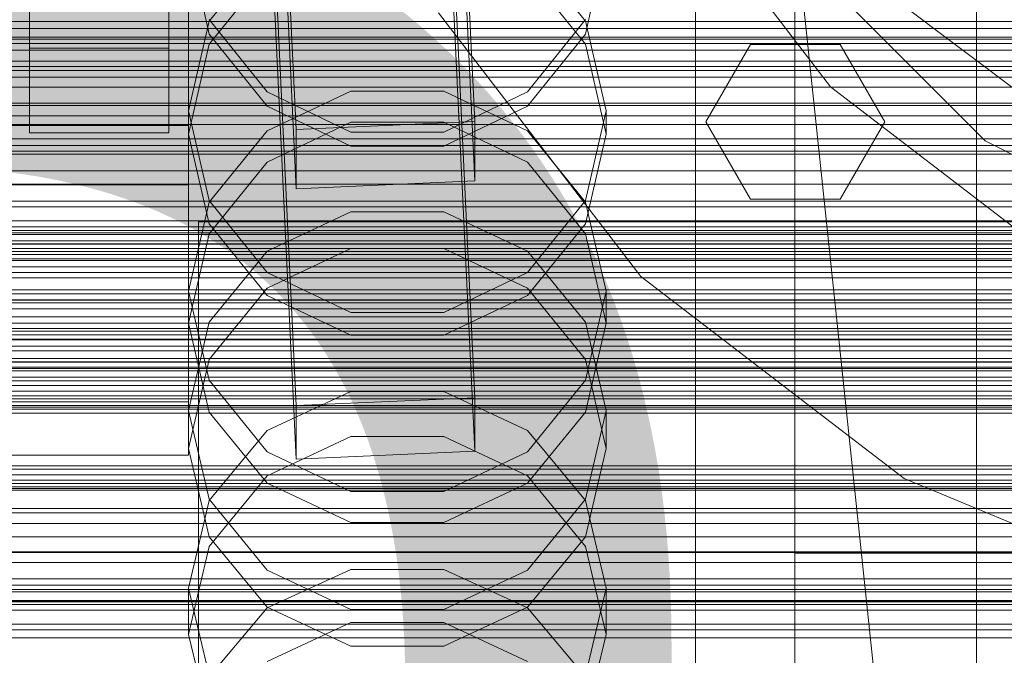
# Model space of a CAD drawing. Header units: millimetres. Extents: x -2233 to 61924, y -68080 to 6847.
# Tile 199 of 256: x 132 to 231, y -34379 to -34315. Entities that reach past the tile are written whole.
import ezdxf

# ---------------------------------------------------------------- set-up
doc = ezdxf.new("R2010")
doc.units = ezdxf.units.MM
for name, color, linetype, lineweight in [('COTAS_O', 1, 'Continuous', 0), ('COTAS_P', 1, 'Continuous', 0), ('frontal_briquetadora', 7, 'Continuous', 0), ('frontal_C01', 7, 'Continuous', 0), ('frontal_C02', 7, 'Continuous', 0), ('frontal_C03', 7, 'Continuous', 0), ('frontal_mezcladora', 7, 'Continuous', 0), ('frontal_secador', 7, 'Continuous', 0), ('frontal_tolva', 7, 'Continuous', 0)]:
    doc.layers.add(name, color=color, linetype=linetype, lineweight=lineweight)
doc.dimstyles.new('R19_100', dxfattribs={"dimtxt": 250, "dimasz": 150, "dimexe": 150, "dimexo": 80, "dimgap": 100, "dimtad": 1, "dimtih": 1, "dimtoh": 1, "dimdsep": 46, "dimcen": 0.09, "dimadec": 0, "dimazin": 0, "dimtfac": 1, "dimtdec": 4, "dimtofl": 0, "dimtmove": 0, "dimatfit": 3, "dimfxl": 1, "dimtolj": 1, "dimtzin": 0, "dimarcsym": 0})

# ---------------------------------------------------------------- blocks, each defined once
blk = doc.blocks.new('DIM_R27_48')
at = {"layer": 'COTAS_P'}
for p, q in [((-1750, -34600), (-1600, -34555)), ((2600, -34600), (2450, -34555)), ((-1750, -35500), (-1750, -34600)), ((-1750, -34600), (2600, -34600)), ((-1750, -34600), (-1600, -34645)), ((2600, -34600), (2450, -34645)), ((2600, -35500), (2600, -34600))]:
    blk.add_line(p, q, dxfattribs=at)
blk.add_text('4350 P', height=250, dxfattribs=at).set_placement((425, -34500))
blk = doc.blocks.new('DIM_R27_50')
at = {"layer": 'COTAS_P'}
for p, q in [((1705.784, -34504.945), (1551.897, -34475.895)), ((-194.216, -34704.945), (1705.784, -34504.945)), ((1705.784, -34504.945), (1561.319, -34565.401)), ((1800, -35400), (1705.784, -34504.945)), ((-194.216, -34704.945), (-49.751, -34644.49)), ((-100, -35600), (-194.216, -34704.945)), ((-194.216, -34704.945), (-40.33, -34733.995))]:
    blk.add_line(p, q, dxfattribs=at)
blk.add_text('1910.5 P', height=250, rotation=6.00901, dxfattribs=at).set_placement((745.315, -34505.495))
blk = doc.blocks.new('DIM_R27_52')
at = {"layer": 'COTAS_O'}
for p, q in [((-1725, -33700), (-1575, -33655)), ((1725, -33700), (1575, -33655)), ((-1725, -34400), (-1725, -33700)), ((-1725, -33700), (1725, -33700)), ((-1725, -33700), (-1575, -33745)), ((1725, -33700), (1575, -33745)), ((1725, -34400), (1725, -33700))]:
    blk.add_line(p, q, dxfattribs=at)
blk.add_text('3450 O', height=250, dxfattribs=at).set_placement((0, -33600))
blk = doc.blocks.new('DIM_R27_53')
at = {"layer": 'COTAS_P'}
for p, q in [((-150, -32000), (550, -32000)), ((550, -32000), (505, -32150)), ((550, -34600), (550, -32000)), ((550, -32000), (595, -32150)), ((550, -34600), (505, -34450)), ((550, -34600), (595, -34450)), ((-150, -34600), (550, -34600))]:
    blk.add_line(p, q, dxfattribs=at)
blk.add_text('2600 P', height=250, rotation=90, dxfattribs=at).set_placement((450, -33300))
blk = doc.blocks.new('DIM_R27_56')
at = {"layer": 'COTAS_O'}
for p, q in [((-650, -34200), (-500, -34155)), ((650, -34200), (500, -34155)), ((-650, -34900), (-650, -34200)), ((-650, -34200), (650, -34200)), ((-650, -34200), (-500, -34245)), ((650, -34200), (500, -34245)), ((650, -34900), (650, -34200))]:
    blk.add_line(p, q, dxfattribs=at)
blk.add_text('1300 O', height=250, dxfattribs=at).set_placement((0, -34100))
blk = doc.blocks.new('DIM_R27_61')
at = {"layer": 'COTAS_P'}
for p, q in [((-305, -34680), (395, -34680)), ((395, -34680), (350, -34830)), ((395, -36000), (395, -34680)), ((395, -34680), (440, -34830)), ((395, -36000), (350, -35850)), ((395, -36000), (440, -35850)), ((-305, -36000), (395, -36000))]:
    blk.add_line(p, q, dxfattribs=at)
blk.add_text('1320 P', height=250, rotation=90, dxfattribs=at).set_placement((295, -35340))

msp = doc.modelspace()

# ---------------------------------------------------------------- linework, layer by layer
at = {"layer": 'frontal_briquetadora'}
for p, q in [((210, -34680), (210, -33820)), ((210, -34060), (210, -34490)), ((210, -34496), (210, -34060)), ((210, -34680), (210, -34260)), ((210, -34496), (210, -34260)), ((200, -34294.867), (200, -34314.683)), ((200, -34315.301), (200, -34295.487)), ((200, -34298.691), (200, -34316.687)), ((200, -34300.517), (200, -34319.289)), ((200, -34300.538), (200, -34319.325)), ((200, -34317.401), (200, -34302.341)), ((210, -34305), (210, -34471)), ((222, -34418.333), (210, -34305)), ((430, -34471), (210, -34305)), ((210, -34680), (210, -34305)), ((210, -34305), (210, -34496)), ((200, -34306.421), (200, -34320.524)), ((149, -34307.055), (151.08, -34316.128)), ((188.92, -34316.128), (191, -34307.055)), ((200, -34306.82), (200, -34316.575)), ((151.08, -34314.816), (156.907, -34307.571)), ((183.093, -34307.571), (188.92, -34314.816)), ((200, -34326.072), (200, -34307.656)), ((200, -34326.113), (200, -34307.682)), ((200, -34325.125), (200, -34307.847)), ((156.906, -34309.876), (151.08, -34317.151)), ((188.92, -34317.151), (183.094, -34309.876)), ((200, -34312.312), (200, -34329.168)), ((210, -34311.847), (210, -34328.696)), ((200, -34313.519), (200, -34331.59)), ((200, -34313.55), (200, -34331.635)), ((200, -34314.065), (200, -34333.784)), ((149, -34323.849), (151.08, -34314.816)), ((156.907, -34321.948), (151.08, -34314.665)), ((188.92, -34314.665), (183.093, -34321.948)), ((188.92, -34314.816), (191, -34323.849)), ((200, -34314.683), (200, -34334.398)), ((200, -34335.011), (200, -34315.301)), ((151.08, -34316.128), (156.906, -34323.39)), ((183.094, -34323.39), (188.92, -34316.128)), ((151.08, -34317.151), (149, -34326.199)), ((191, -34326.199), (188.92, -34317.151)), ((200, -34316.575), (200, -34320)), ((200, -34316.687), (200, -34333.081)), ((200, -34327.861), (200, -34317.401)), ((200, -34319.289), (200, -34336.971)), ((200, -34319.325), (200, -34337.021)), ((200, -34320.524), (200, -34329.551)), ((165.327, -34321.854), (156.907, -34325.844)), ((165.327, -34325.989), (156.907, -34321.948)), ((174.673, -34321.854), (165.327, -34321.854)), ((183.093, -34325.844), (174.673, -34321.854)), ((183.093, -34321.948), (174.673, -34325.989)), ((149, -34323.849), (149, -34326.199)), ((149, -34323.849), (151.08, -34332.883)), ((156.906, -34323.39), (165.326, -34327.416)), ((174.674, -34327.416), (183.094, -34323.39)), ((188.92, -34332.883), (191, -34323.849)), ((191, -34323.849), (191, -34326.199)), ((156.906, -34329.005), (165.326, -34324.981)), ((165.326, -34324.981), (174.674, -34324.981)), ((174.674, -34324.981), (183.094, -34329.005)), ((200, -34340.477), (200, -34325.125)), ((151.08, -34335.219), (149, -34326.199)), ((156.907, -34325.844), (151.08, -34333.033)), ((174.673, -34325.989), (165.327, -34325.989)), ((188.92, -34333.033), (183.093, -34325.844)), ((191, -34326.199), (188.92, -34335.22)), ((200, -34343.231), (200, -34326.072)), ((200, -34343.286), (200, -34326.113)), ((165.326, -34327.416), (174.674, -34327.416)), ((200, -34332.127), (200, -34327.861)), ((151.08, -34336.235), (156.906, -34329.005)), ((183.094, -34329.005), (188.92, -34336.235)), ((200, -34329.168), (200, -34343.943)), ((210, -34328.696), (210, -34343.717)), ((200, -34329.551), (200, -34332.127)), ((200, -34331.59), (200, -34348.267)), ((200, -34331.635), (200, -34348.326)), ((151.08, -34333.033), (149, -34341.997)), ((151.08, -34332.883), (156.907, -34340.127)), ((183.093, -34340.127), (188.92, -34332.883)), ((191, -34341.997), (188.92, -34333.033)), ((200, -34333.081), (200, -34347.243)), ((156.907, -34337.96), (165.327, -34333.996)), ((165.327, -34333.996), (174.673, -34333.996)), ((174.673, -34333.996), (183.093, -34337.96)), ((200, -34333.784), (200, -34353.351)), ((156.906, -34342.432), (151.08, -34335.219)), ((188.92, -34335.22), (183.094, -34342.432)), ((200, -34334.398), (200, -34353.959)), ((200, -34354.568), (200, -34335.011)), ((149, -34345.219), (151.08, -34336.235)), ((188.92, -34336.235), (191, -34345.219)), ((200, -34336.971), (200, -34353.127)), ((200, -34337.021), (200, -34353.19)), ((151.08, -34345.102), (156.907, -34337.96)), ((165.326, -34337.684), (156.906, -34341.688)), ((174.674, -34337.684), (165.326, -34337.684)), ((183.094, -34341.688), (174.674, -34337.684)), ((183.093, -34337.96), (188.92, -34345.102)), ((156.907, -34340.127), (165.327, -34344.148)), ((174.673, -34344.148), (183.093, -34340.127)), ((200, -34353.313), (200, -34340.477)), ((149, -34341.997), (149, -34345.219)), ((149, -34341.997), (151.08, -34350.961)), ((156.906, -34341.688), (151.08, -34348.879)), ((188.92, -34348.879), (183.094, -34341.688)), ((188.92, -34350.961), (191, -34341.997)), ((191, -34341.997), (191, -34345.219)), ((165.326, -34346.427), (156.906, -34342.432)), ((183.094, -34342.432), (174.674, -34346.427)), ((165.327, -34344.148), (174.673, -34344.148)), ((200, -34358.71), (200, -34343.231)), ((200, -34358.777), (200, -34343.286)), ((200, -34343.943), (200, -34356.068)), ((210, -34343.717), (210, -34356.398)), ((149, -34354.008), (151.08, -34345.102)), ((188.92, -34345.102), (191, -34354.008)), ((151.08, -34354.166), (149, -34345.219)), ((191, -34345.219), (188.92, -34354.166)), ((174.674, -34346.427), (165.326, -34346.427)), ((200, -34347.243), (200, -34358.629)), ((151.08, -34348.879), (149, -34357.809)), ((191, -34357.809), (188.92, -34348.879)), ((200, -34348.267), (200, -34363.141)), ((200, -34348.326), (200, -34363.212)), ((151.08, -34350.961), (156.907, -34358.15)), ((183.093, -34358.15), (188.92, -34350.961)), ((156.907, -34356.004), (165.327, -34352.087)), ((165.327, -34352.087), (174.673, -34352.087)), ((174.673, -34352.087), (183.093, -34356.004)), ((149, -34354.008), (149, -34357.809)), ((151.08, -34362.915), (149, -34354.008)), ((191, -34354.008), (188.92, -34362.915)), ((191, -34354.008), (191, -34357.809)), ((200, -34353.127), (200, -34367.36)), ((200, -34353.19), (200, -34367.434)), ((200, -34363.139), (200, -34353.313)), ((200, -34353.351), (200, -34372.717)), ((200, -34353.959), (200, -34373.318)), ((156.906, -34361.311), (151.08, -34354.166)), ((188.92, -34354.166), (183.094, -34361.311)), ((200, -34373.92), (200, -34354.568)), ((151.08, -34363.062), (156.907, -34356.004)), ((183.093, -34356.004), (188.92, -34363.062)), ((165.326, -34356.608), (156.906, -34360.574)), ((174.674, -34356.608), (165.326, -34356.608)), ((183.094, -34360.574), (174.674, -34356.608)), ((200, -34356.068), (200, -34365.078)), ((210, -34356.398), (210, -34366.307)), ((149, -34357.809), (151.08, -34366.693)), ((188.92, -34366.693), (191, -34357.809)), ((156.907, -34358.15), (165.327, -34362.14)), ((174.673, -34362.14), (183.093, -34358.15)), ((200, -34358.629), (200, -34366.801)), ((200, -34372.127), (200, -34358.71)), ((200, -34372.205), (200, -34358.777)), ((210, -34361.302), (210, -34359.564)), ((156.906, -34360.574), (151.08, -34367.693)), ((188.92, -34367.692), (183.094, -34360.574)), ((165.326, -34365.266), (156.906, -34361.311)), ((183.094, -34361.311), (174.674, -34365.266)), ((210, -34364.433), (210, -34361.302)), ((156.907, -34370.057), (151.08, -34362.915)), ((165.327, -34362.14), (174.673, -34362.14)), ((188.92, -34362.915), (183.093, -34370.057)), ((149, -34371.863), (151.08, -34363.062)), ((188.92, -34363.062), (191, -34371.863)), ((200, -34369.578), (200, -34363.139)), ((200, -34363.141), (200, -34375.844)), ((200, -34363.212), (200, -34375.925)), ((210, -34368.338), (210, -34364.433)), ((174.674, -34365.266), (165.326, -34365.266)), ((200, -34365.078), (200, -34370.627)), ((151.08, -34366.693), (156.906, -34373.784)), ((183.094, -34373.784), (188.92, -34366.693)), ((200, -34366.801), (200, -34371.445)), ((210, -34366.307), (210, -34373.106)), ((151.08, -34367.693), (149, -34376.522)), ((191, -34376.522), (188.92, -34367.692)), ((200, -34367.36), (200, -34379.318)), ((200, -34367.434), (200, -34379.401)), ((210, -34368.338), (452, -34368.338)), ((210, -34368.338), (210, -34372.243)), ((200, -34372.383), (200, -34369.578)), ((165.327, -34369.992), (156.907, -34373.853)), ((165.327, -34374.021), (156.907, -34370.057)), ((174.673, -34369.992), (165.327, -34369.992)), ((183.093, -34373.853), (174.673, -34369.992)), ((183.093, -34370.057), (174.673, -34374.021)), ((200, -34370.627), (200, -34372.5)), ((149, -34371.863), (149, -34376.522)), ((149, -34371.863), (151.08, -34380.664)), ((188.92, -34380.664), (191, -34371.863)), ((191, -34371.863), (191, -34376.522)), ((200, -34371.445), (200, -34372.383)), ((200, -34383.153), (200, -34372.127)), ((200, -34383.24), (200, -34372.205)), ((200, -34372.717), (200, -34391.832)), ((210, -34372.243), (210, -34375.375)), ((156.907, -34373.853), (151.08, -34380.809)), ((156.906, -34373.784), (165.326, -34377.708)), ((174.674, -34377.708), (183.094, -34373.784)), ((188.92, -34380.809), (183.093, -34373.853)), ((200, -34373.318), (200, -34392.425)), ((210, -34373.106), (210, -34376.565)), ((174.673, -34374.021), (165.327, -34374.021)), ((200, -34393.018), (200, -34373.92)), ((156.906, -34379.254), (165.326, -34375.335)), ((165.326, -34375.335), (174.674, -34375.335)), ((174.674, -34375.335), (183.094, -34379.254)), ((200, -34375.844), (200, -34386.064)), ((210, -34375.375), (210, -34377.112)), ((151.08, -34385.296), (149, -34376.522)), ((191, -34376.522), (188.92, -34385.296)), ((200, -34375.925), (200, -34386.153)), ((165.326, -34377.708), (174.674, -34377.708))]:
    msp.add_line(p, q, dxfattribs=at)
at = {"layer": 'frontal_C01'}
for p, q in [((228.298, -34453.88), (228.298, -34191.267)), ((228.298, -34197.047), (228.298, -34459.66)), ((133, -34314.858), (133, -34268.636)), ((147, -34268.636), (147, -34314.858)), ((133, -34271.332), (133, -34317.555)), ((147, -34317.555), (147, -34271.332)), ((174.943, -34292.921), (177.811, -34352.709)), ((159.83, -34353.509), (156.962, -34293.72)), ((177.811, -34358.103), (174.943, -34298.314)), ((159.83, -34358.902), (156.962, -34299.114)), ((133, -34316.438), (133, -34303.496)), ((147, -34303.496), (147, -34316.438)), ((149, -34307.271), (149, -34353.108)), ((133, -34313.126), (133, -34326.067)), ((147, -34326.067), (147, -34313.126)), ((149, -34358.5), (149, -34312.663)), ((147, -34314.858), (133, -34314.858)), ((133, -34314.858), (133, -34317.555)), ((147, -34317.555), (147, -34314.858)), ((147, -34316.438), (133, -34316.438)), ((133, -34316.438), (133, -34326.067)), ((147, -34326.067), (147, -34316.438)), ((133, -34317.555), (147, -34317.555)), ((133, -34326.067), (147, -34326.067)), ((-450, -34337.218), (450, -34337.218)), ((450, -34348.002), (-450, -34348.002)), ((-425, -34347.993), (425, -34347.993)), ((177.811, -34352.709), (159.83, -34353.509)), ((177.811, -34358.103), (177.811, -34352.709)), ((149, -34353.108), (131, -34353.108)), ((149, -34358.5), (149, -34353.108)), ((159.83, -34353.509), (159.83, -34358.902)), ((131, -34358.5), (149, -34358.5)), ((159.83, -34358.902), (177.811, -34358.103)), ((425, -34359.548), (-425, -34359.548)), ((425, -34361.689), (-425, -34361.689)), ((450, -34370.922), (-450, -34370.922)), ((-425, -34373.245), (425, -34373.245))]:
    msp.add_line(p, q, dxfattribs=at)
at = {"layer": 'frontal_C02'}
for p, q in [((228.298, -34455.696), (228.298, -34165.201)), ((228.298, -34170.932), (228.298, -34461.426)), ((174.943, -34265.663), (177.811, -34324.929)), ((159.83, -34325.721), (156.962, -34266.456)), ((177.811, -34330.891), (174.943, -34271.625)), ((159.83, -34331.684), (156.962, -34272.418)), ((149, -34279.887), (149, -34325.324)), ((149, -34331.285), (149, -34285.848)), ((-425, -34319.779), (425, -34319.779)), ((149, -34325.324), (131, -34325.324)), ((149, -34331.285), (149, -34325.324)), ((177.811, -34324.929), (159.83, -34325.721)), ((177.811, -34330.891), (177.811, -34324.929)), ((159.83, -34325.721), (159.83, -34331.684)), ((425, -34331.234), (-425, -34331.234)), ((131, -34331.285), (149, -34331.285)), ((159.83, -34331.684), (177.811, -34330.891)), ((425, -34334.92), (-425, -34334.92)), ((-425, -34346.375), (425, -34346.375))]:
    msp.add_line(p, q, dxfattribs=at)
at = {"layer": 'frontal_C03'}
for p, q in [((1250, -34315.55), (-1250, -34315.55)), ((1250, -34316.431), (-1250, -34316.431)), ((-1250, -34316.621), (1250, -34316.621)), ((1250, -34317.085), (-1250, -34317.085)), ((-1250, -34317.75), (1250, -34317.75)), ((1250, -34319.392), (-1250, -34319.392)), ((-1250, -34320.45), (1250, -34320.45)), ((-1250, -34321.469), (1250, -34321.469)), ((-1250, -34323.066), (1250, -34323.066)), ((1250, -34323.302), (-1250, -34323.302)), ((1250, -34324.359), (-1250, -34324.359)), ((1250, -34326.667), (-1250, -34326.667)), ((1250, -34327.32), (-1250, -34327.32)), ((-1250, -34327.913), (1250, -34327.913)), ((1250, -34328.201), (-1250, -34328.201)), ((-1250, -34329.869), (1250, -34329.869)), ((-1268, -34335.887), (1268, -34335.887)), ((-1268, -34336.111), (1268, -34336.111)), ((-1250, -34335.513), (1250, -34335.513)), ((-1268, -34336.275), (1268, -34336.275)), ((-1268, -34336.933), (1268, -34336.933)), ((-1268, -34337.25), (1268, -34337.25)), ((1250, -34337.695), (-1250, -34337.695)), ((1250, -34338.008), (-1250, -34338.008)), ((-1268, -34338.296), (1268, -34338.296)), ((-1268, -34338.746), (1268, -34338.746)), ((1250, -34338.889), (-1250, -34338.889)), ((-1268, -34340.109), (1268, -34340.109)), ((1250, -34339.543), (-1250, -34339.543)), ((-1268, -34340.659), (1268, -34340.659)), ((1250, -34341.85), (-1250, -34341.85)), ((-1268, -34342.246), (1268, -34342.246)), ((1268, -34342.86), (-1268, -34342.86)), ((-1250, -34342.907), (1250, -34342.907)), ((1530, -34343.773), (-1530, -34343.773)), ((-1250, -34343.752), (1250, -34343.752)), ((-1268, -34344.563), (1268, -34344.563)), ((-1268, -34345.199), (1268, -34345.199)), ((1250, -34345.759), (-1250, -34345.759)), ((-1250, -34346.01), (1250, -34346.01)), ((-1268, -34346.902), (1268, -34346.902)), ((1250, -34346.817), (-1250, -34346.817)), ((-1268, -34347.516), (1268, -34347.516)), ((1530, -34348.773), (-1530, -34348.773)), ((-1268, -34349.103), (1268, -34349.103)), ((-1268, -34349.653), (1268, -34349.653)), ((1250, -34349.124), (-1250, -34349.124)), ((1250, -34349.778), (-1250, -34349.778)), ((-1268, -34351.016), (1268, -34351.016)), ((1250, -34350.659), (-1250, -34350.659)), ((-1268, -34351.466), (1268, -34351.466)), ((-1250, -34352.067), (1250, -34352.067)), ((-1268, -34352.512), (1268, -34352.512)), ((-1268, -34352.829), (1268, -34352.829)), ((-1268, -34353.487), (1268, -34353.487)), ((-1268, -34353.651), (1268, -34353.651)), ((-1268, -34353.875), (1268, -34353.875)), ((-1250, -34354.249), (1250, -34354.249)), ((-1250, -34359.893), (1250, -34359.893)), ((1250, -34360.465), (-1250, -34360.465)), ((1250, -34361.347), (-1250, -34361.347)), ((-1250, -34361.849), (1250, -34361.849)), ((1250, -34362), (-1250, -34362)), ((1250, -34364.308), (-1250, -34364.308)), ((-1250, -34365.365), (1250, -34365.365)), ((-1250, -34366.696), (1250, -34366.696)), ((1250, -34368.217), (-1250, -34368.217)), ((-1250, -34368.293), (1250, -34368.293)), ((1250, -34369.274), (-1250, -34369.274)), ((1250, -34371.582), (-1250, -34371.582)), ((-1250, -34372.012), (1250, -34372.012)), ((1250, -34372.235), (-1250, -34372.235)), ((1250, -34373.117), (-1250, -34373.117)), ((-1250, -34373.141), (1250, -34373.141)), ((-1250, -34375.479), (1250, -34375.479)), ((-1250, -34376.064), (1250, -34376.064)), ((-1250, -34376.861), (1250, -34376.861))]:
    msp.add_line(p, q, dxfattribs=at)
at = {"layer": 'frontal_mezcladora'}
for p, q in [((213.582, -34321.418), (197.531, -34300.5)), ((229.16, -34326.857), (208.143, -34305.84)), ((194.49, -34340.51), (174.149, -34314)), ((201.047, -34324.953), (205.547, -34317.159)), ((205.547, -34317.159), (214.547, -34317.159)), ((214.547, -34317.159), (219.047, -34324.953)), ((234.5, -34337.469), (213.582, -34321.418)), ((205.547, -34332.748), (201.047, -34324.953)), ((219.047, -34324.953), (214.547, -34332.748)), ((255.643, -34340.35), (229.16, -34326.857)), ((214.547, -34332.748), (205.547, -34332.748)), ((150, -34335), (420, -34335)), ((150, -34380), (150, -34335)), ((221, -34360.851), (194.49, -34340.51)), ((251.871, -34373.639), (221, -34360.851))]:
    msp.add_line(p, q, dxfattribs=at)
at = {"layer": 'frontal_secador'}
for p, q in [((1360, -34314.863), (-1360, -34314.863)), ((1360, -34318.859), (-1360, -34318.859)), ((1360, -34325.216), (-1360, -34325.216)), ((1250, -34332.924), (-1250, -34332.924)), ((1360, -34333.5), (-1360, -34333.5)), ((1360, -34343.147), (-1360, -34343.147)), ((-1360, -34353.5), (1360, -34353.5)), ((-1250, -34353.5), (1250, -34353.5)), ((1360, -34363.853), (-1360, -34363.853)), ((1360, -34373.5), (-1360, -34373.5)), ((1250, -34374.076), (-1250, -34374.076))]:
    msp.add_line(p, q, dxfattribs=at)
at = {"layer": 'frontal_tolva'}
for p, q in [((-1821.5, -34350), (1821.5, -34350)), ((-1821.5, -34361), (1821.5, -34361))]:
    msp.add_line(p, q, dxfattribs=at)

# ---------------------------------------------------------------- dimensions: what is measured, and where the dimension line sits
at = {"layer": 'COTAS_O'}
for p1, p2, picture, middle in [((-1725, -34400), (1725, -34400), 'DIM_R27_52', (0, -33700)), ((-650, -34900), (650, -34900), 'DIM_R27_56', (0, -34200))]:
    dim = msp.add_aligned_dim(p1=p1, p2=p2, distance=700, text='<> O', dimstyle='R19_100', dxfattribs=at)
    dim.commit()
    dim.dimension.update_dxf_attribs({"geometry": picture, "text_midpoint": middle})
at = {"layer": 'COTAS_P'}
for p1, p2, distance, picture, middle in [((-150, -34600), (-150, -32000), -700, 'DIM_R27_53', (550, -33300)), ((-100, -35600), (1800, -35400), 900, 'DIM_R27_50', (755.784, -34604.945)), ((-1750, -35500), (2600, -35500), 900, 'DIM_R27_48', (425, -34600)), ((-305, -36000), (-305, -34680), -700, 'DIM_R27_61', (395, -35340))]:
    dim = msp.add_aligned_dim(p1=p1, p2=p2, distance=distance, text='<> P', dimstyle='R19_100', dxfattribs=at)
    dim.commit()
    dim.dimension.update_dxf_attribs({"geometry": picture, "text_midpoint": middle})

doc.saveas('drawing.dxf')
